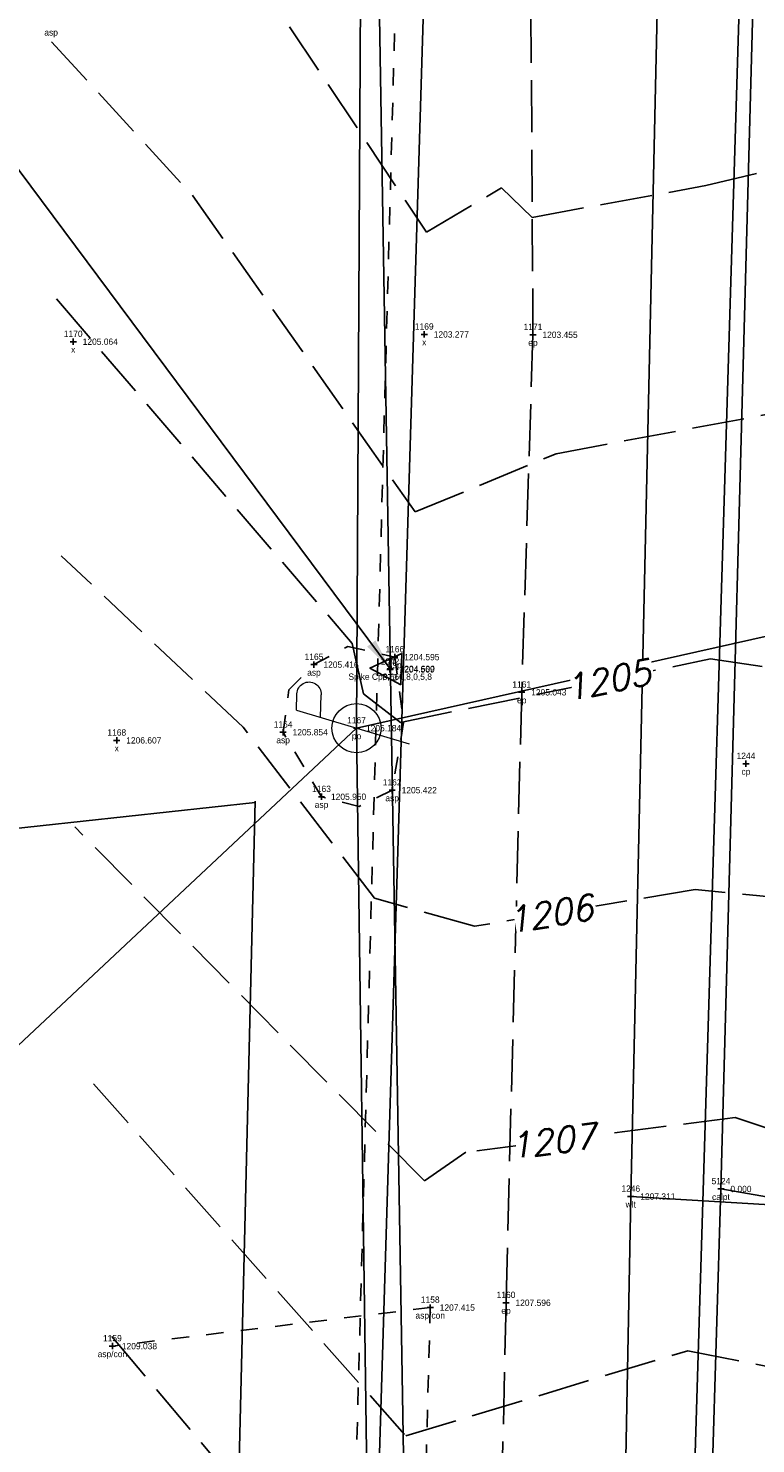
# Model space of a CAD drawing. Extents: x 2383805 to 2387584, y 226460 to 239380.
# Tile 24 of 53: x 2386856 to 2386902, y 227398 to 227488. Entities that reach past the tile are written whole.
import ezdxf
from ezdxf.enums import TextEntityAlignment as Align

# ---------------------------------------------------------------- set-up
doc = ezdxf.new("R2010")
doc.units = 0
doc.header["$LTSCALE"] = 20
doc.header["$MEASUREMENT"] = 0
doc.set_wipeout_variables(frame=1)
doc.header["$PDSIZE"] = 2
for name, pattern in [('cl20', [100, 5, -5, 80, -5, 5]), ('elecex', [0]), ('OhDOT_USTN3', [0.22, 0.165, -0.055]), ('OhDOT_USTN5', [0.11, 0.055, -0.055]), ('sanex', [0]), ('teleex', [0]), ('waterex', [0])]:
    doc.linetypes.add(name, pattern=pattern)
for name, color, linetype in [('DR_X_Storm_Sewer', 151, 'OhDOT_USTN5'), ('DT_X_User_Label', 134, 'Continuous'), ('DV_X_Property_Line', 7, 'Continuous'), ('PV_X_Driveway', 7, 'OhDOT_USTN5'), ('PV_X_EOP', 7, 'OhDOT_USTN3'), ('RW_X_CL_20', 6, 'cl20'), ('RW_X_PARCEL', 6, 'Continuous'), ('SV_P_Control_Cells_Set', 7, 'Continuous'), ('SV_X_Shot_Marker', 2, 'Continuous'), ('SV_X_Text', 7, 'Continuous'), ('SV_X_Text_Description', 7, 'Continuous'), ('SV_X_Text_Elevation', 7, 'Continuous'), ('SV_X_Text_Name', 7, 'Continuous'), ('UT_X_Electric', 1, 'elecex'), ('UT_X_Electric_Cells', 1, 'Continuous'), ('UT_X_Sanitary_Line', 3, 'sanex'), ('UT_X_Telecom', 30, 'teleex'), ('UT_X_Water', 133, 'waterex')]:
    doc.layers.add(name, color=color, linetype=linetype)
doc.layers.add('DT_X_Contour_Major', color=132, linetype='OhDOT_USTN3', transparency=0.5)
doc.layers.add('DT_X_Contour_Minor', color=136, linetype='OhDOT_USTN3', transparency=0.5)
doc.styles.add('PTXT', font='TXT')
doc.styles.add('SHR', font='simplex.shx', dxfattribs={"oblique": 15})
doc.styles.get("Standard").update_dxf_attribs({"font": 'arialbd.ttf'})
doc.dimstyles.get("Standard").update_dxf_attribs({"dimtxt": 0.18, "dimasz": 0.18, "dimexe": 0.18, "dimexo": 0.0625, "dimgap": 0.09, "dimtad": 0, "dimtih": 1, "dimtoh": 1, "dimdec": 4, "dimzin": 0, "dimdsep": 46, "dimtxsty": 'Standard', "dimcen": 0.09, "dimadec": 0, "dimazin": 0, "dimtfac": 1, "dimtdec": 4, "dimtofl": 0, "dimtmove": 0, "dimatfit": 3, "dimfxl": 1, "dimtolj": 1, "dimtzin": 0, "dimarcsym": 0})

# ---------------------------------------------------------------- blocks, each defined once
blk = doc.blocks.new('SPT9')
at = {"color": 0, "linetype": 'Continuous'}
for p, q in [((-0.5, 0), (0.5, 0)), ((0, -0.5), (0, 0.5))]:
    blk.add_line(p, q, dxfattribs=at)
blk = doc.blocks.new('PP')
at = {"layer": 'UT_X_Electric_Cells', "color": 1, "linetype": 'Continuous', "lineweight": 0}
for p, q in [((0.0428, 0.16), (-0.0375, -0.14)), ((0.0428, 0.16), (0.0853, 0.16)), ((0.0257, 0.0963), (0.0853, 0.0963))]:
    blk.add_line(p, q, dxfattribs=at)
blk.add_circle((0, 0), 0.065, dxfattribs=at)
at = {"layer": 'UT_X_Electric_Cells', "color": 1, "linetype": 'Continuous', "lineweight": 0, "extrusion": (0, 0, -1)}
blk.add_arc((-0.086, 0.1281), 0.0319, 88.8767, 271.1233, dxfattribs=at)
blk = doc.blocks.new('SPT8')
at = {"color": 0, "linetype": 'Continuous'}
blk.add_lwpolyline([(-0.5, -0.356), (0, 0.644), (0.5, -0.356)], close=True, dxfattribs=at)

msp = doc.modelspace()

# ---------------------------------------------------------------- linework, layer by layer
at = {"layer": 'DR_X_Storm_Sewer'}
msp.add_line((2386873.927, 227297.27), (2386881.22, 227569.968), dxfattribs=at)
at = {"layer": 'DT_X_Contour_Major', "elevation": 1205}
msp.add_lwpolyline([(2386857.582, 227470.698), (2386876.335, 227448.862), (2386877.039, 227445.67), (2386879.4, 227443.862), (2386899.049, 227447.885), (2386905.872, 227446.864), (2386914.413, 227442.654), (2386920.854, 227441.366), (2386920.933, 227444.643), (2386924.991, 227442.418), (2386929.525, 227414.284), (2386932.902, 227406.242), (2386943.168, 227404.352)], dxfattribs=at)
at = {"layer": 'DT_X_Contour_Minor'}
for points, elevation in [([(2386869.919, 227491.58), (2386881.049, 227474.915), (2386885.793, 227477.722), (2386887.742, 227475.855), (2386898.741, 227477.866), (2386902.425, 227478.741)], 1203), ([(2386857.273, 227486.978), (2386866.231, 227477.223), (2386880.33, 227457.193), (2386889.253, 227460.881), (2386902.906, 227463.432), (2386921.339, 227454.357), (2386921.687, 227457.693), (2386926.165, 227454.615), (2386929.255, 227444.379), (2386932.938, 227410.254), (2386943.468, 227405.253)], 1204), ([(2386943.002, 227404.282), (2386928.976, 227406.649), (2386925.045, 227427.771), (2386920.478, 227430.425), (2386919.738, 227426.542), (2386904.354, 227432.669), (2386898.076, 227433.276), (2386884.079, 227430.948), (2386877.74, 227432.722), (2386869.418, 227443.57), (2386857.891, 227454.419)], 1206), ([(2386942.23, 227400.297), (2386938.47, 227400.924), (2386937.27, 227403.772), (2386927.202, 227406.438), (2386924.088, 227415.896), (2386920.002, 227415.649), (2386919.631, 227412.449), (2386900.596, 227418.844), (2386883.541, 227416.641), (2386880.912, 227414.821), (2386858.759, 227437.245)], 1207), ([(2386859.934, 227420.97), (2386879.731, 227398.674), (2386897.594, 227404.069), (2386919.077, 227399.763), (2386925.419, 227399.828), (2386938.524, 227390.144), (2386940.712, 227386.517)], 1208), ([(2386861.089, 227404.966), (2386880.975, 227381.419), (2386883.977, 227384.925), (2386900.841, 227389.344), (2386922.164, 227386.267), (2386927.929, 227383.755), (2386938.972, 227368.917)], 1209)]:
    msp.add_lwpolyline(points, dxfattribs=dict(at, elevation=elevation))
at = {"layer": 'DV_X_Property_Line'}
for p, q in [((2386904.183, 227579.222), (2386899.702, 227414.311)), ((2386867.046, 227310.833), (2386870.191, 227438.868)), ((2386870.19, 227438.795), (2386752.686, 227426.03)), ((2386894.048, 227232.079), (2386899.702, 227414.311)), ((2387174.876, 227366.483), (2386899.702, 227414.311))]:
    msp.add_line(p, q, dxfattribs=at)
at = {"layer": 'PV_X_Driveway'}
for points in [[(2386872.317, 227445.926), (2386873.908, 227447.525), (2386876.057, 227448.68), (2386879.032, 227448.002), (2386879.589, 227443.86), (2386878.865, 227439.569), (2386876.764, 227438.547), (2386874.387, 227439.156), (2386871.955, 227443.24), (2386872.317, 227445.926)], [(2386872.685, 227305.078), (2386874.985, 227316.467), (2386873.003, 227324.561), (2386877.943, 227325.6), (2386880.197, 227366.234), (2386881.278, 227406.802), (2386861.133, 227404.359)]]:
    msp.add_lwpolyline(points, dxfattribs=at)
at = {"layer": 'PV_X_EOP'}
msp.add_lwpolyline([(2386888.37, 227570.541), (2386887.63, 227538.535), (2386887.451, 227522.443), (2386887.605, 227497.741), (2386887.788, 227468.419), (2386887.076, 227445.771), (2386886.08, 227407.106), (2386885.18, 227366.003), (2386883.771, 227319.989), (2386882.78, 227290.718), (2386882.587, 227282.41), (2386880.635, 227227.97), (2386878.681, 227173.185), (2386877.006, 227116.916), (2386875.567, 227069.812), (2386875.357, 227047.565), (2386875.161, 227018.241), (2386873.678, 226992.019), (2386871.274, 226992.157)], dxfattribs=at)
at = {"layer": 'RW_X_CL_20', "color": 3}
msp.add_line((2386881.136, 226843.479), (2386933.376, 228553.202), dxfattribs=at)
at = {"layer": 'RW_X_PARCEL'}
msp.add_line((2386864.935, 226968.141), (2386887.92, 227720.392), dxfattribs=at)
at = {"layer": 'SV_X_Shot_Marker'}
for p in [(2386880.899, 227468.443, 1203.277), (2386887.788, 227468.419, 1203.455), (2386858.651, 227467.98, 1205.064), (2386879.032, 227448.002, 1204.595), (2386873.908, 227447.525, 1205.416), (2386878.724, 227447.221, 1204.569), (2386878.74, 227447.261, 1204.6), (2386887.076, 227445.771, 1205.043), (2386876.606, 227443.501, 1205.184), (2386861.41, 227442.728, 1206.607), (2386871.955, 227443.24, 1205.854), (2386901.287, 227441.249, 1205.474), (2386874.387, 227439.156, 1205.95), (2386878.865, 227439.569, 1205.422), (2386893.987, 227413.835, 1207.311), (2386899.702, 227414.311), (2386881.278, 227406.802, 1207.415), (2386886.08, 227407.106, 1207.596), (2386861.133, 227404.359, 1209.038)]:
    msp.add_point(p, dxfattribs=at)
at = {"layer": 'UT_X_Electric'}
for p, q in [((2386876.606, 227443.501), (2386921.183, 227453.489)), ((2386819.415, 227389.903), (2386876.606, 227443.501))]:
    msp.add_line(p, q, dxfattribs=at)
at = {"layer": 'UT_X_Sanitary_Line'}
msp.add_lwpolyline([(2386832.366, 227243.573), (2386881.962, 227254.98), (2386872.769, 227807.033), (2386885.254, 227972.022), (2386896.532, 228189.895), (2386900.561, 228320.218)], dxfattribs=at)
at = {"layer": 'UT_X_Telecom'}
msp.add_lwpolyline([(2386849.832, 226731.319), (2386857.369, 226898.004), (2386871.681, 227073.038), (2386878.734, 227288.892), (2386876.606, 227443.501), (2386877.394, 227586.692)], dxfattribs=at)
at = {"layer": 'UT_X_Water'}
for points in [[(2386888.297, 227204.196), (2386891.449, 227317.03), (2386892.903, 227357.985), (2386893.987, 227413.835), (2386898.198, 227601.784), (2386903.356, 227821.93), (2386909.007, 227984.954), (2386909.143, 227987.417), (2386909.548, 228007.457), (2386910.792, 228052.374), (2386910.912, 228053.54), (2386918.155, 228362.903), (2386918.488, 228364.846), (2386920.943, 228444.6), (2386924.42, 228561.372)], [(2386893.987, 227413.835), (2386936.359, 227411.303), (2386942.37, 227410.47)]]:
    msp.add_lwpolyline(points, dxfattribs=at)

# ---------------------------------------------------------------- block references
at = {"layer": 'SV_P_Control_Cells_Set', "xscale": 2, "yscale": 2, "zscale": 2, "rotation": 88.23333334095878}
msp.add_blockref('SPT8', (2386878.74, 227447.261, 1204.6), dxfattribs=at)
at = {"layer": 'SV_X_Shot_Marker', "xscale": 0.4, "yscale": 0.4, "zscale": 0.4}
for p in [(2386880.899, 227468.443, 1203.277), (2386887.788, 227468.419, 1203.455), (2386858.651, 227467.98, 1205.064), (2386879.032, 227448.002, 1204.595), (2386873.908, 227447.525, 1205.416), (2386878.724, 227447.221, 1204.569), (2386878.74, 227447.261, 1204.6), (2386887.076, 227445.771, 1205.043), (2386871.955, 227443.24, 1205.854), (2386876.606, 227443.501, 1205.184), (2386861.41, 227442.728, 1206.607), (2386901.287, 227441.249, 1205.474), (2386878.865, 227439.569, 1205.422), (2386874.387, 227439.156, 1205.95), (2386893.987, 227413.835, 1207.311), (2386899.702, 227414.311), (2386881.278, 227406.802, 1207.415), (2386886.08, 227407.106, 1207.596), (2386861.133, 227404.359, 1209.038)]:
    msp.add_blockref('SPT9', p, dxfattribs=at)
at = {"layer": 'UT_X_Electric_Cells', "xscale": 24, "yscale": 24, "zscale": 24, "rotation": 88.23333334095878}
msp.add_blockref('PP', (2386876.606, 227443.501, 1205.184), dxfattribs=at)

# ---------------------------------------------------------------- texts
at = {"layer": 'SV_X_Text_Description', "style": 'PTXT'}
for s, p in [('asp', (2386857.252, 227487.369, 1203.933)), ('x', (2386858.651, 227467.28, 1205.064)), ('x', (2386880.899, 227467.743, 1203.277)), ('ep', (2386887.788, 227467.719, 1203.455)), ('asp', (2386873.908, 227446.825, 1205.416)), ('Spike Cp3,660,8,0,5,8', (2386878.74, 227446.561, 1204.6)), ('PT3', (2386878.724, 227446.521, 1204.569)), ('asp', (2386879.032, 227447.302, 1204.595)), ('ep', (2386887.076, 227445.071, 1205.043)), ('asp', (2386871.955, 227442.54, 1205.854)), ('pp', (2386876.606, 227442.801, 1205.184)), ('x', (2386861.41, 227442.028, 1206.607)), ('cp', (2386901.287, 227440.549, 1205.474)), ('asp', (2386878.865, 227438.869, 1205.422)), ('asp', (2386874.387, 227438.456, 1205.95)), ('calpt', (2386899.702, 227413.611)), ('wlt', (2386893.987, 227413.135, 1207.311)), ('asp/con', (2386881.278, 227406.102, 1207.415)), ('ep', (2386886.08, 227406.406, 1207.596)), ('asp/con', (2386861.133, 227403.659, 1209.038))]:
    msp.add_text(s, height=0.4, dxfattribs=at).set_placement(p, align=Align.CENTER)
at = {"layer": 'SV_X_Text_Elevation', "style": 'PTXT'}
for s, p in [('1203.277', (2386881.499, 227468.243, 1203.277)), ('1203.455', (2386888.388, 227468.219, 1203.455)), ('1205.064', (2386859.251, 227467.78, 1205.064)), ('1204.595', (2386879.632, 227447.802, 1204.595)), ('1205.416', (2386874.508, 227447.325, 1205.416)), ('1204.569', (2386879.324, 227447.021, 1204.569)), ('1204.600', (2386879.34, 227447.061, 1204.6)), ('1205.854', (2386872.555, 227443.04, 1205.854)), ('1205.184', (2386877.206, 227443.301, 1205.184)), ('1206.607', (2386862.01, 227442.528, 1206.607)), ('1205.422', (2386879.465, 227439.369, 1205.422)), ('1205.950', (2386874.987, 227438.956, 1205.95)), ('1207.311', (2386894.587, 227413.635, 1207.311)), ('0.000', (2386900.302, 227414.111)), ('1207.415', (2386881.878, 227406.602, 1207.415)), ('1207.596', (2386886.68, 227406.906, 1207.596)), ('1209.038', (2386861.733, 227404.159, 1209.038))]:
    msp.add_text(s, height=0.4, dxfattribs=at).set_placement(p)
at = {"layer": 'SV_X_Text_Name', "style": 'PTXT'}
for s, p in [('1170', (2386858.651, 227468.28, 1205.064)), ('1169', (2386880.899, 227468.743, 1203.277)), ('1171', (2386887.788, 227468.719, 1203.455)), ('1166', (2386879.032, 227448.302, 1204.595)), ('1165', (2386873.908, 227447.825, 1205.416)), ('1042', (2386878.724, 227447.521, 1204.569)), ('3', (2386878.74, 227447.561, 1204.6)), ('1161', (2386887.076, 227446.071, 1205.043)), ('1167', (2386876.606, 227443.801, 1205.184)), ('1168', (2386861.41, 227443.028, 1206.607)), ('1164', (2386871.955, 227443.54, 1205.854)), ('1244', (2386901.287, 227441.549, 1205.474)), ('1163', (2386874.387, 227439.456, 1205.95)), ('1162', (2386878.865, 227439.869, 1205.422)), ('5124', (2386899.702, 227414.611)), ('1246', (2386893.987, 227414.135, 1207.311)), ('1158', (2386881.278, 227407.102, 1207.415)), ('1160', (2386886.08, 227407.406, 1207.596)), ('1159', (2386861.133, 227404.659, 1209.038))]:
    msp.add_text(s, height=0.4, dxfattribs=at).set_placement(p, align=Align.CENTER)

# ---------------------------------------------------------------- leaders
at = {"layer": 'SV_X_Text'}
msp.add_leader([(2386878.74, 227447.261), (2386848.455, 227487.885)], dimstyle='Standard', override={"dimscale": 20, "dimtxt": 0.02, "dimasz": 0.1}, dxfattribs=at)

# ---------------------------------------------------------------- next in the draw order: wipeouts: each hides what was drawn before it
for points in [[(2386890.408, 227445.299), (2386895.563, 227446.355), (2386895.242, 227447.922), (2386890.087, 227446.866)], [(2386886.752, 227430.581), (2386891.883, 227431.435), (2386891.621, 227433.013), (2386886.49, 227432.16)], [(2386886.82, 227416.258), (2386892.19, 227416.952), (2386891.985, 227418.539), (2386886.615, 227417.845)]]:
    msp.add_wipeout(points).dxf.layer = 'DT_X_User_Label'

# ---------------------------------------------------------------- next in the draw order: texts
at = {"layer": 'DT_X_User_Label', "style": 'SHR', "oblique": 15}
for s, rotation, p in [('1205', 11.57027, (2386892.52, 227446.548)), ('1206', 9.44703, (2386888.872, 227431.745)), ('1207', 7.35923, (2386889.018, 227417.349))]:
    msp.add_text(s, height=1.6, rotation=rotation, dxfattribs=at).set_placement(p, align=Align.MIDDLE_CENTER)
at = {"layer": 'SV_X_Text_Elevation', "style": 'PTXT'}
msp.add_text('1205.043', height=0.4, dxfattribs=at).set_placement((2386887.677, 227445.571, 1205.043))

doc.saveas('drawing.dxf')
